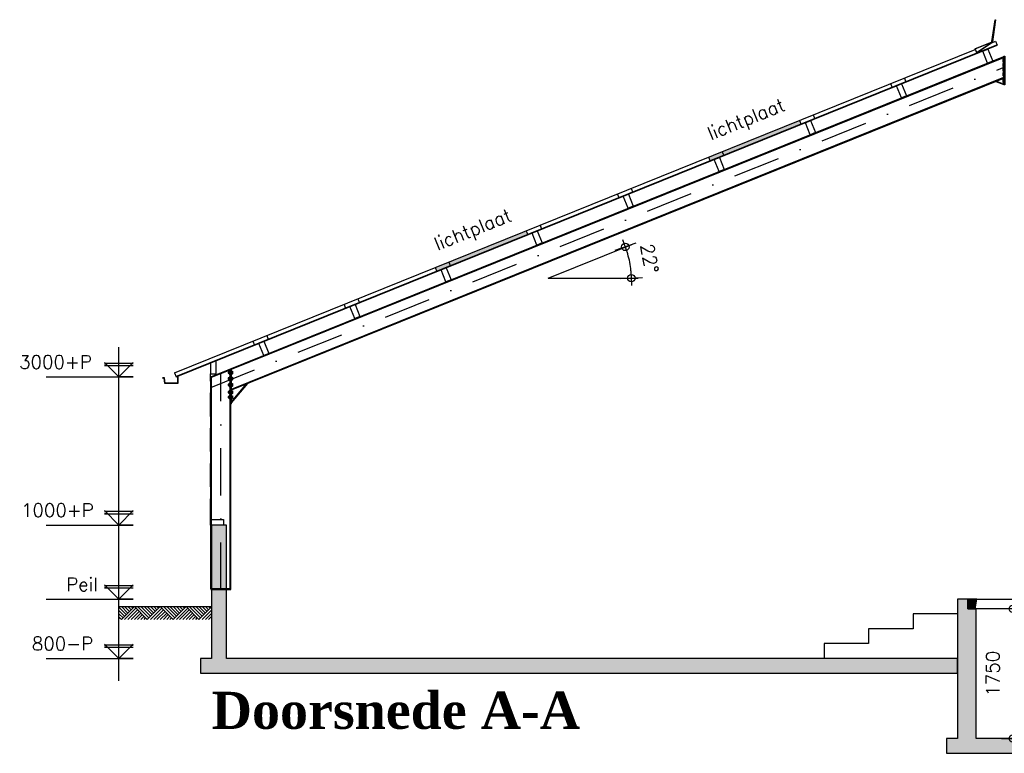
# Model space of a CAD drawing. Extents: x 0 to 139982, y -59400 to 0.
# Tile 19 of 20: x 116713 to 129991, y -18304 to -8406. Entities that reach past the tile are written whole.
import ezdxf
from ezdxf.enums import TextEntityAlignment as Align

# ---------------------------------------------------------------- set-up
doc = ezdxf.new("R2010")
doc.units = 0
doc.header["$LTSCALE"] = 100
doc.header["$MEASUREMENT"] = 0
doc.header["$PDMODE"] = 1
doc.header["$PDSIZE"] = -3
doc.linetypes.add('DASHDOT2', pattern=[12.7, 6.35, -3.175, 0, -3.175])
doc.linetypes.add('HIDDEN2', pattern=[4.7625, 3.175, -1.5875])
doc.layers.get('0').update_dxf_attribs({"linetype": 'CONTINUOUS'})
doc.layers.get('DEFPOINTS').update_dxf_attribs({"linetype": 'CONTINUOUS'})
for name, color, linetype in [('A--A16--_F123-_SOLID', 27, 'CONTINUOUS'), ('A--A23--_F123-_SOLID', 27, 'CONTINUOUS'), ('A--L16--_F1---', 3, 'CONTINUOUS'), ('A--L21--_F123-', 1, 'CONTINUOUS'), ('A--L23--', 7, 'CONTINUOUS'), ('A--L23--_F123-', 7, 'CONTINUOUS'), ('A--L27--_F123-', 1, 'CONTINUOUS'), ('A--L28--', 7, 'CONTINUOUS'), ('A--L28H-_F1---', 7, 'CONTINUOUS'), ('A--L28S-_F123-', 1, 'CONTINUOUS'), ('A--L47--', 7, 'CONTINUOUS'), ('A--L47--_F123-', 1, 'CONTINUOUS'), ('A--L57--_F123-', 1, 'CONTINUOUS'), ('A--L99--', 7, 'CONTINUOUS'), ('A--L99--_F123-', 1, 'CONTINUOUS'), ('A--M$1A-_F123-_MAATV', 7, 'CONTINUOUS'), ('A--M$1B-_F123-_PEILM', 7, 'CONTINUOUS'), ('A--T$1A-_F123-_0_18MM', 1, 'CONTINUOUS'), ('A--T$1A-_F123-_0_25MM', 2, 'CONTINUOUS'), ('X--LR---_CP', 7, 'CONTINUOUS')]:
    doc.layers.add(name, color=color, linetype=linetype)
doc.styles.add('0_18', font='ROMANS.shx', dxfattribs={"height": 180})
doc.styles.add('DLV5', font='TIMESBD.TTF')
doc.styles.add('MISO', font='ROMANS.shx')
doc.dimstyles.new('DLV18', dxfattribs={"dimscale": 100, "dimtxt": 1.8, "dimasz": 1, "dimexe": 0, "dimexo": 0, "dimgap": 0, "dimtad": 0, "dimdec": 0, "dimrnd": 1, "dimzin": 0, "dimtxsty": 'MISO', "dimblk1": '$DIMDLV', "dimblk2": '$DIMDLV', "dimsah": 1, "dimcen": 0, "dimse1": 1, "dimse2": 1, "dimclrd": 256, "dimclre": 256, "dimclrt": 1, "dimazin": 3, "dimtfac": 1, "dimtdec": 0, "dimtix": 1, "dimtmove": 0, "dimatfit": 3, "dimtvp": 1.5, "dimtolj": 1, "dimtzin": 0})

# ---------------------------------------------------------------- blocks, each defined once
blk = doc.blocks.new('QD47001-')
at = {"layer": 'A--L47--_F123-', "color": 1, "linetype": 'CONTINUOUS'}
blk.add_lwpolyline([(204, 147), (-22, 56), (-2, 6), (195, 137, 0.214481), (205, 153), (247, 449), (253, 448), (211, 152, -0.214481), (198, 132), (0, 0), (-22, 56)], format="xyb", close=True, dxfattribs=at)
at = {"layer": 'X--LR---_CP', "linetype": 'CONTINUOUS'}
blk.add_point((0, 0), dxfattribs=at)
blk = doc.blocks.new('QD28001-')
at = {"layer": 'X--LR---_CP', "linetype": 'CONTINUOUS'}
blk.add_point((0, 0), dxfattribs=at)
blk = doc.blocks.new('QD28002-')
at = {"layer": 'X--LR---_CP', "linetype": 'CONTINUOUS'}
blk.add_point((0, 0), dxfattribs=at)
blk = doc.blocks.new('QD28H46-')
at = {"layer": 'A--L28H-_F1---', "color": 1}
blk.add_lwpolyline([(0, 0), (0, 175), (75, 175), (75, 0)], close=True, dxfattribs=at)
at = {"layer": 'X--LR---_CP'}
blk.add_point((0, 0), dxfattribs=at)
blk = doc.blocks.new('QD20601-')
at = {"layer": 'X--LR---_CP', "linetype": 'CONTINUOUS'}
blk.add_point((0, 0), dxfattribs=at)
blk = doc.blocks.new('QD28003-')
at = {"layer": 'X--LR---_CP', "linetype": 'CONTINUOUS'}
blk.add_point((0, 0), dxfattribs=at)
at = {"layer": 'A--L28--', "color": 1, "linetype": 'CONTINUOUS'}
for name, p in [('QD28H46-', (-38, -175)), ('QD28001-', (0, 74)), ('QD20601-', (-38, -175))]:
    blk.add_blockref(name, p, dxfattribs=at)
at = {"layer": 'A--L28--', "color": 1, "linetype": 'CONTINUOUS', "rotation": 90}
for p in [(-46, -91), (-46, -144)]:
    blk.add_blockref('QD28002-', p, dxfattribs=at)
blk = doc.blocks.new('QD28H46A')
at = {"layer": 'A--L28H-_F1---', "color": 1}
blk.add_lwpolyline([(0, 0), (0, 175), (75, 145), (75, 0)], close=True, dxfattribs=at)
at = {"layer": 'X--LR---_CP'}
blk.add_point((0, 0), dxfattribs=at)
blk = doc.blocks.new('QD28007-')
at = {"layer": 'X--LR---_CP'}
blk.add_point((0, 0), dxfattribs=at)
at = {"layer": 'A--L28--'}
blk.add_blockref('QD28H46A', (-75, -145), dxfattribs=at)
at = {"layer": 'A--L28--', "color": 1, "linetype": 'CONTINUOUS'}
for name, p, rotation in [('QD28001-', (-4, 81), 338), ('QD28002-', (-84, -61), 90), ('QD28002-', (-84, -114), 90)]:
    blk.add_blockref(name, p, dxfattribs=dict(at, rotation=rotation))
blk.add_blockref('QD20601-', (-75, -145), dxfattribs=at)
blk = doc.blocks.new('QR23011-')
at = {"layer": 'A--A23--_F123-_SOLID', "linetype": 'CONTINUOUS'}
for points in [[(0, 0), (100, 0), (120, 130), (0, 130)], [(2900, 0), (3000, 0), (3000, 130), (2880, 130)]]:
    blk.add_hatch(color=27, dxfattribs=at).paths.add_polyline_path(points)
at = {"layer": 'A--L23--_F123-', "color": 1, "linetype": 'CONTINUOUS'}
blk.add_lwpolyline([(0, 0), (3000, 0), (3000, 130), (0, 130)], close=True, dxfattribs=at)
at = {"layer": 'A--L23--_F123-', "color": 3, "linetype": 'CONTINUOUS'}
for points in [[(0, 0), (100, 0), (120, 130), (0, 130)], [(3000, 0), (2900, 0), (2880, 130), (3000, 130)]]:
    blk.add_lwpolyline(points, close=True, dxfattribs=at)
at = {"layer": 'X--LR---_CP'}
blk.add_point((0, 0), dxfattribs=at)
blk = doc.blocks.new('$DIMDLV')
at = {"color": 0}
for p, q in [((0, -1.5), (0, 1.5)), ((-1, 0), (1, 0))]:
    blk.add_line(p, q, dxfattribs=at)
blk.add_circle((0, 0), 0.5, dxfattribs=at)
blk = doc.blocks.new('*D23')
at = {"layer": 'A--M$1A-_F123-_MAATV', "linetype": 'CONTINUOUS'}
blk.add_line((130105, -16454), (130105, -18004), dxfattribs=at)
at = {"layer": 'DEFPOINTS', "color": 0, "linetype": 'CONTINUOUS'}
for p in [(129500, -16354), (129610, -18104), (130105, -18104)]:
    blk.add_point(p, dxfattribs=at)
at = {"layer": 'A--M$1A-_F123-_MAATV', "linetype": 'CONTINUOUS', "xscale": 100, "yscale": 100, "zscale": 100}
for p, rotation in [((130105, -16354), 90), ((130105, -18104), 270)]:
    blk.add_blockref('$DIMDLV', p, dxfattribs=dict(at, rotation=rotation))
at = {"layer": 'A--M$1A-_F123-_MAATV', "color": 1, "linetype": 'CONTINUOUS', "insert": (129835, -17229), "char_height": 180, "attachment_point": 5, "rotation": 90, "style": 'MISO'}
blk.add_mtext('\\A1;1750', dxfattribs=at)
blk = doc.blocks.new('*D25')
at = {"layer": 'A--M$1A-_F123-_MAATV', "linetype": 'CONTINUOUS'}
blk.add_arc((123838, -11893), 1123, 5.1029, 16.8971, dxfattribs=at)
at = {"layer": 'DEFPOINTS', "color": 0, "linetype": 'CONTINUOUS'}
for p in [(124966, -11437), (124952, -11750), (123838, -11893), (123838, -11893), (125055, -11893)]:
    blk.add_point(p, dxfattribs=at)
at = {"layer": 'A--M$1A-_F123-_MAATV', "linetype": 'CONTINUOUS', "xscale": 100, "yscale": 100, "zscale": 100}
for p, rotation in [((124880, -11472), 109.4485375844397), ((124961, -11893), 272.5514624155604)]:
    blk.add_blockref('$DIMDLV', p, dxfattribs=dict(at, rotation=rotation))
at = {"layer": 'A--M$1A-_F123-_MAATV', "color": 1, "linetype": 'CONTINUOUS', "insert": (125206, -11627), "char_height": 180, "attachment_point": 5, "rotation": 281, "style": 'MISO'}
blk.add_mtext('\\A1;22°', dxfattribs=at)
blk = doc.blocks.new('MAAIVELD')
at = {"layer": 'A--L99--_F123-', "color": 3, "linetype": 'CONTINUOUS'}
blk.add_lwpolyline([(1250, 0), (0, 0)], dxfattribs=at)
at = {"layer": 'A--L99--_F123-', "color": 1, "linetype": 'CONTINUOUS'}
for points in [[(17, -22), (39, 0)], [(39, -44), (83, 0)], [(61, -65), (126, 0)], [(83, -87), (170, 0)], [(104, -109), (213, 0)], [(126, -131), (257, 0)], [(148, -152), (301, 0)], [(170, -174), (344, 0)], [(518, -174), (344, 0)], [(366, -22), (388, 0)], [(388, -44), (431, 0)], [(409, -65), (475, 0)], [(431, -87), (518, 0)], [(453, -109), (562, 0)], [(475, -131), (605, 0)], [(497, -152), (649, 0)], [(518, -174), (693, 0)], [(867, -174), (693, 0)], [(714, -22), (736, 0)], [(736, -44), (780, 0)], [(758, -65), (823, 0)], [(780, -87), (867, 0)], [(801, -109), (910, 0)], [(823, -131), (954, 0)], [(845, -152), (997, 0)], [(867, -174), (1041, 0)], [(1215, -174), (1041, 0)], [(1063, -22), (1085, 0)], [(1085, -44), (1128, 0)], [(1106, -65), (1172, 0)], [(1128, -87), (1215, 0)], [(170, -174), (0, -4)], [(126, -174), (0, -48)], [(83, -174), (0, -92)], [(257, -174), (213, -131)], [(301, -174), (235, -109)], [(344, -174), (257, -87)], [(388, -174), (279, -65)], [(431, -174), (301, -44)], [(475, -174), (322, -22)], [(605, -174), (562, -131)], [(649, -174), (584, -109)], [(693, -174), (605, -87)], [(736, -174), (627, -65)], [(780, -174), (649, -44)], [(823, -174), (671, -22)], [(954, -174), (910, -131)], [(997, -174), (932, -109)], [(1041, -174), (954, -87)], [(1085, -174), (976, -65)], [(1128, -174), (997, -44)], [(1172, -174), (1019, -22)], [(1150, -109), (1250, -9)], [(1172, -131), (1250, -52)], [(1193, -152), (1250, -96)], [(39, -174), (0, -135)], [(213, -174), (192, -152)], [(562, -174), (540, -152)], [(910, -174), (889, -152)], [(1215, -174), (1250, -140)], [(1250, -165), (1237, -152)]]:
    blk.add_lwpolyline(points, dxfattribs=at)

msp = doc.modelspace()

# ---------------------------------------------------------------- hatches: boundary and pattern name
at = {"layer": 'A--A16--_F123-_SOLID'}
for points in [[(129360.1, -17023.8), (119500.1, -17023.8), (119500.1, -15223.8), (119300.1, -15223.8), (119300.1, -17023.8), (119150.1, -17023.8), (119150.1, -17223.8), (129360.1, -17223.8)], [(135090.1, -18103.8), (135090.1, -16353.8), (134870.1, -16353.8), (134870.1, -18103.8), (132610.1, -18103.8), (132610.1, -16353.8), (132390.1, -16353.8), (132390.1, -18103.8), (129610.1, -18103.8), (129610.1, -16353.8), (129500.1, -16353.8), (129500.1, -16223.8), (129360.1, -16223.8), (129360.1, -16353.8), (129360.1, -18103.8), (129210.1, -18103.8), (129210.1, -18303.8), (137750.1, -18303.8), (137750.1, -18103.8), (137600.1, -18103.8), (137600.1, -16353.8), (137350.1, -16353.8), (137350.1, -18103.8)]]:
    msp.add_hatch(color=256, dxfattribs=at).paths.add_polyline_path(points)

# ---------------------------------------------------------------- linework, layer by layer
at = {"layer": 'A--L16--_F1---'}
for points in [[(129360.1, -17023.8), (119500.1, -17023.8), (119500.1, -15223.8), (119300.1, -15223.8), (119300.1, -17023.8), (119150.1, -17023.8), (119150.1, -17223.8), (129360.1, -17223.8)], [(135090.1, -18103.8), (135090.1, -16353.8), (134870.1, -16353.8), (134870.1, -18103.8), (132610.1, -18103.8), (132610.1, -16353.8), (132390.1, -16353.8), (132390.1, -18103.8), (129610.1, -18103.8), (129610.1, -16353.8), (129500.1, -16353.8), (129500.1, -16223.8), (129360.1, -16223.8), (129360.1, -16353.8), (129360.1, -18103.8), (129210.1, -18103.8), (129210.1, -18303.8), (137750.1, -18303.8), (137750.1, -18103.8), (137600.1, -18103.8), (137600.1, -16353.8), (137350.1, -16353.8), (137350.1, -18103.8)]]:
    msp.add_lwpolyline(points, close=True, dxfattribs=at)
at = {"layer": 'A--L21--_F123-'}
msp.add_lwpolyline([(119460.1, -15223.8), (119285.1, -15223.8), (119285.1, -15148.8), (119460.1, -15148.8)], close=True, dxfattribs=at)
at = {"layer": 'A--L23--_F123-', "color": 3, "linetype": 'CONTINUOUS'}
msp.add_lwpolyline([(129360.1, -16423.8), (128760.1, -16423.8), (128760.1, -16623.8), (128160.1, -16623.8), (128160.1, -16823.8), (127560.1, -16823.8), (127560.1, -17023.8)], dxfattribs=at)
at = {"layer": 'A--L27--_F123-', "color": 8, "linetype": 'CONTINUOUS'}
for p, q in [((118819.2, -13218.2), (129891.2, -8744.9)), ((118821.7, -13224.2), (129893.6, -8750.9))]:
    msp.add_line(p, q, dxfattribs=at)
at = {"layer": 'A--L27--_F123-', "color": 1, "linetype": 'CONTINUOUS'}
for p, q in [((129824.2, -8716.9), (129872.1, -8697.6)), ((129872.1, -8697.6), (129893.6, -8750.9)), ((118800.1, -13170.9), (129600.1, -8807.4)), ((128458.1, -9268.9), (128479.6, -9322.2)), ((128643.5, -9193.9), (128665.1, -9247.2)), ((127415, -9690.3), (127436.6, -9743.6)), ((127229.6, -9765.2), (127251.1, -9818.5)), ((126186.5, -10186.6), (126208, -10239.9)), ((126001.1, -10261.6), (126022.6, -10314.9)), ((124958, -10683), (124979.5, -10736.3)), ((124772.5, -10757.9), (124794.1, -10811.2)), ((123544, -11254.3), (123565.6, -11307.6)), ((123729.5, -11179.3), (123751, -11232.7)), ((122500.9, -11675.7), (122522.5, -11729)), ((122315.5, -11750.6), (122337, -11803.9)), ((121272.4, -12172.1), (121294, -12225.4)), ((121087, -12247), (121108.5, -12300.3)), ((119858.5, -12743.3), (119880, -12796.6)), ((120043.9, -12668.4), (120065.4, -12721.7)), ((118800.1, -13170.9), (118821.7, -13224.2))]:
    msp.add_line(p, q, dxfattribs=at)
at = {"layer": 'A--L27--_F123-', "color": 2, "linetype": 'CONTINUOUS'}
for points in [[(118840.2, -13216.7), (118840.2, -13310.7), (118674.7, -13310.7), (118667.7, -13238.6), (118639, -13239.8)], [(118845.2, -13216.7), (118845.2, -13315.7), (118670.2, -13315.7), (118663.2, -13243.7), (118639.2, -13244.7)]]:
    msp.add_lwpolyline(points, dxfattribs=at)
at = {"layer": 'A--L27--_F123-', "color": 16, "linetype": 'CONTINUOUS'}
for points in [[(127251.1, -9818.5), (127229.6, -9765.2), (126022.6, -10314.9), (126001.1, -10261.6)], [(123565.6, -11307.6), (123544, -11254.3), (122337, -11803.9), (122315.5, -11750.6)]]:
    msp.add_solid(points, dxfattribs=at)
at = {"layer": 'A--L28S-_F123-', "color": 1}
for p, q in [((119289.9, -13223.8), (129985.1, -8902.7)), ((119569.9, -13121.7), (129985.1, -8913.7)), ((119569.9, -13390.9), (129985.1, -9182.9)), ((119569.9, -13401.9), (129985.1, -9193.9)), ((129876.2, -9237.9), (129985.1, -9281.9)), ((129886.1, -9233.9), (129985.1, -9273.9)), ((119300.1, -13230.7), (119549.7, -13129.8)), ((119549.7, -16083.8), (119549.7, -13118.8)), ((119559.9, -16083.8), (119559.9, -13114.7)), ((119569.9, -13587.1), (119569.9, -13110.7)), ((119289.9, -16083.8), (119289.9, -13223.8)), ((119300.1, -16083.8), (119300.1, -13219.7)), ((119569.9, -13576.1), (119791.2, -13312.5)), ((119569.9, -13560.6), (119771.4, -13320.5)), ((119569.9, -13587.1), (119559.9, -13587.1))]:
    msp.add_line(p, q, dxfattribs=at)
at = {"layer": 'A--L28S-_F123-', "color": 8}
for p, q in [((129974.9, -8949.4), (129985.1, -8949.4)), ((129974.9, -8964.8), (129985.1, -8964.8)), ((129974.9, -9010.9), (129985.1, -9010.9)), ((129974.9, -9026.3), (129985.1, -9026.3)), ((129974.9, -9072.4), (129985.1, -9072.4)), ((129974.9, -9087.8), (129985.1, -9087.8)), ((129974.9, -9134), (129985.1, -9134)), ((129974.9, -9149.3), (129985.1, -9149.3)), ((129974.9, -9225.7), (129985.1, -9225.7)), ((129974.9, -9241.1), (129985.1, -9241.1)), ((119539.6, -13158.7), (119549.7, -13158.7)), ((119539.6, -13174.1), (119549.7, -13174.1)), ((119539.6, -13241.9), (119549.7, -13241.9)), ((119539.6, -13257.3), (119549.7, -13257.3)), ((119580.1, -13158.7), (119569.9, -13158.7)), ((119580.1, -13174.1), (119569.9, -13174.1)), ((119580.1, -13241.9), (119569.9, -13241.9)), ((119580.1, -13257.3), (119569.9, -13257.3)), ((119539.6, -13325.1), (119549.7, -13325.1)), ((119539.6, -13340.4), (119549.7, -13340.4)), ((119580.1, -13325.1), (119569.9, -13325.1)), ((119580.1, -13340.4), (119569.9, -13340.4)), ((119539.6, -13424.6), (119549.7, -13424.6)), ((119539.6, -13440), (119549.7, -13440)), ((119539.6, -13491.1), (119549.7, -13491.1)), ((119539.6, -13506.5), (119549.7, -13506.5)), ((119580.1, -13424.6), (119569.9, -13424.6)), ((119580.1, -13440), (119569.9, -13440)), ((119580.1, -13491.1), (119569.9, -13491.1)), ((119580.1, -13506.5), (119569.9, -13506.5))]:
    msp.add_line(p, q, dxfattribs=at)
at = {"layer": 'A--L28S-_F123-', "color": 8, "linetype": 'DASHDOT2'}
for p, q in [((119289.9, -13369.4), (129997.1, -9043.4)), ((119424.9, -16093.8), (119424.9, -13169.2))]:
    msp.add_line(p, q, dxfattribs=at)
at = {"layer": 'A--L28S-_F123-', "color": 7, "linetype": 'CONTINUOUS'}
for q in [(124966.3, -11437.3), (125054.9, -11893.1)]:
    msp.add_line((123838.2, -11893.1), q, dxfattribs=at)
at = {"layer": 'A--L28S-_F123-', "color": 8}
for points in [[(129985.1, -8937.1), (129974.9, -8937.1), (129972.9, -8940.2), (129972.9, -8946.4), (129974.9, -8949.4), (129972.9, -8952.5), (129972.9, -8961.7), (129974.9, -8964.8), (129972.9, -8967.9), (129972.9, -8974), (129974.9, -8977.1), (129985.1, -8977.1)], [(129985.1, -8998.6), (129974.9, -8998.6), (129972.9, -9001.7), (129972.9, -9007.9), (129974.9, -9010.9), (129972.9, -9014), (129972.9, -9023.3), (129974.9, -9026.3), (129972.9, -9029.4), (129972.9, -9035.6), (129974.9, -9038.6), (129985.1, -9038.6)], [(129985.1, -9060.1), (129974.9, -9060.1), (129972.9, -9063.2), (129972.9, -9069.4), (129974.9, -9072.4), (129972.9, -9075.5), (129972.9, -9084.8), (129974.9, -9087.8), (129972.9, -9090.9), (129972.9, -9097.1), (129974.9, -9100.1), (129985.1, -9100.1)], [(129985.1, -9121.6), (129974.9, -9121.6), (129972.9, -9124.7), (129972.9, -9130.9), (129974.9, -9134), (129972.9, -9137), (129972.9, -9146.3), (129974.9, -9149.3), (129972.9, -9152.4), (129972.9, -9158.6), (129974.9, -9161.6), (129985.1, -9161.6)], [(129985.1, -9213.4), (129974.9, -9213.4), (129972.9, -9216.5), (129972.9, -9222.6), (129974.9, -9225.7), (129972.9, -9228.8), (129972.9, -9238), (129974.9, -9241.1), (129972.9, -9244.2), (129972.9, -9250.3), (129974.9, -9253.4), (129985.1, -9253.4)], [(119524.1, -13176.4), (119537.5, -13176.4), (119537.5, -13156.4), (119524.1, -13156.4)], [(119524.1, -13259.6), (119537.5, -13259.6), (119537.5, -13239.6), (119524.1, -13239.6)], [(119549.7, -13146.4), (119539.6, -13146.4), (119537.5, -13149.5), (119537.5, -13155.7), (119539.6, -13158.7), (119537.5, -13161.8), (119537.5, -13171.1), (119539.6, -13174.1), (119537.5, -13177.2), (119537.5, -13183.4), (119539.6, -13186.4), (119549.7, -13186.4)], [(119549.7, -13229.6), (119539.6, -13229.6), (119537.5, -13232.7), (119537.5, -13238.8), (119539.6, -13241.9), (119537.5, -13245), (119537.5, -13254.2), (119539.6, -13257.3), (119537.5, -13260.4), (119537.5, -13266.5), (119539.6, -13269.6), (119549.7, -13269.6)], [(119569.9, -13146.4), (119580.1, -13146.4), (119582.1, -13149.5), (119582.1, -13155.7), (119580.1, -13158.7), (119582.1, -13161.8), (119582.1, -13171.1), (119580.1, -13174.1), (119582.1, -13177.2), (119582.1, -13183.4), (119580.1, -13186.4), (119569.9, -13186.4)], [(119569.9, -13229.6), (119580.1, -13229.6), (119582.1, -13232.7), (119582.1, -13238.8), (119580.1, -13241.9), (119582.1, -13245), (119582.1, -13254.2), (119580.1, -13257.3), (119582.1, -13260.4), (119582.1, -13266.5), (119580.1, -13269.6), (119569.9, -13269.6)], [(119524.1, -13342.8), (119537.5, -13342.8), (119537.5, -13322.8), (119524.1, -13322.8)], [(119549.7, -13312.8), (119539.6, -13312.8), (119537.5, -13315.8), (119537.5, -13322), (119539.6, -13325.1), (119537.5, -13328.1), (119537.5, -13337.4), (119539.6, -13340.4), (119537.5, -13343.5), (119537.5, -13349.7), (119539.6, -13352.8), (119549.7, -13352.8)], [(119569.9, -13312.8), (119580.1, -13312.8), (119582.1, -13315.8), (119582.1, -13322), (119580.1, -13325.1), (119582.1, -13328.1), (119582.1, -13337.4), (119580.1, -13340.4), (119582.1, -13343.5), (119582.1, -13349.7), (119580.1, -13352.8), (119569.9, -13352.8)], [(119524.1, -13442.3), (119537.5, -13442.3), (119537.5, -13422.3), (119524.1, -13422.3)], [(119524.1, -13508.8), (119537.5, -13508.8), (119537.5, -13488.8), (119524.1, -13488.8)], [(119549.7, -13412.3), (119539.6, -13412.3), (119537.5, -13415.4), (119537.5, -13421.6), (119539.6, -13424.6), (119537.5, -13427.7), (119537.5, -13437), (119539.6, -13440), (119537.5, -13443.1), (119537.5, -13449.3), (119539.6, -13452.3), (119549.7, -13452.3)], [(119549.7, -13478.8), (119539.6, -13478.8), (119537.5, -13481.9), (119537.5, -13488.1), (119539.6, -13491.1), (119537.5, -13494.2), (119537.5, -13503.5), (119539.6, -13506.5), (119537.5, -13509.6), (119537.5, -13515.8), (119539.6, -13518.8), (119549.7, -13518.8)], [(119569.9, -13412.3), (119580.1, -13412.3), (119582.1, -13415.4), (119582.1, -13421.6), (119580.1, -13424.6), (119582.1, -13427.7), (119582.1, -13437), (119580.1, -13440), (119582.1, -13443.1), (119582.1, -13449.3), (119580.1, -13452.3), (119569.9, -13452.3)], [(119569.9, -13478.8), (119580.1, -13478.8), (119582.1, -13481.9), (119582.1, -13488.1), (119580.1, -13491.1), (119582.1, -13494.2), (119582.1, -13503.5), (119580.1, -13506.5), (119582.1, -13509.6), (119582.1, -13515.8), (119580.1, -13518.8), (119569.9, -13518.8)]]:
    msp.add_lwpolyline(points, close=True, dxfattribs=at)
for points in [[(129972.9, -8946.4), (129972.9, -8952.5)], [(129972.9, -8961.7), (129972.9, -8967.9)], [(129972.9, -9007.9), (129972.9, -9014)], [(129972.9, -9023.3), (129972.9, -9029.4)], [(129972.9, -9069.4), (129972.9, -9075.5)], [(129972.9, -9084.8), (129972.9, -9090.9)], [(129972.9, -9130.9), (129972.9, -9137)], [(129972.9, -9146.3), (129972.9, -9152.4)], [(129972.9, -9222.6), (129972.9, -9228.8)], [(129972.9, -9238), (129972.9, -9244.2)], [(119537.5, -13155.7), (119537.5, -13161.8)], [(119537.5, -13171.1), (119537.5, -13177.2)], [(119537.5, -13238.8), (119537.5, -13245)], [(119537.5, -13254.2), (119537.5, -13260.4)], [(119582.1, -13155.7), (119582.1, -13161.8)], [(119582.1, -13171.1), (119582.1, -13177.2)], [(119582.1, -13238.8), (119582.1, -13245)], [(119582.1, -13254.2), (119582.1, -13260.4)], [(119537.5, -13322), (119537.5, -13328.1)], [(119537.5, -13337.4), (119537.5, -13343.5)], [(119582.1, -13322), (119582.1, -13328.1)], [(119582.1, -13337.4), (119582.1, -13343.5)], [(119537.5, -13421.6), (119537.5, -13427.7)], [(119537.5, -13437), (119537.5, -13443.1)], [(119537.5, -13488.1), (119537.5, -13494.2)], [(119537.5, -13503.5), (119537.5, -13509.6)], [(119582.1, -13421.6), (119582.1, -13427.7)], [(119582.1, -13437), (119582.1, -13443.1)], [(119582.1, -13488.1), (119582.1, -13494.2)], [(119582.1, -13503.5), (119582.1, -13509.6)]]:
    msp.add_lwpolyline(points, dxfattribs=at)
at = {"layer": 'A--L28S-_F123-', "color": 1}
for points in [[(129997.1, -9284.9), (129985.1, -9284.9), (129985.1, -8897.8), (129997.1, -8897.8)], [(119289.9, -16093.8), (119559.9, -16093.8), (119559.9, -16083.8), (119289.9, -16083.8)]]:
    msp.add_lwpolyline(points, close=True, dxfattribs=at)
at = {"layer": 'A--L57--_F123-', "color": 3, "linetype": 'HIDDEN2'}
msp.add_line((119285.1, -15186.3), (119285.1, -13181.7), dxfattribs=at)
at = {"layer": 'A--M$1B-_F123-_PEILM', "color": 1}
msp.add_line((118050.1, -17323.8), (118050.1, -12823.8), dxfattribs=at)
for points in [[(117068.9, -13223.8), (118244.9, -13223.8), (118050.1, -13223.8), (117855.4, -13029.1), (118050.1, -13223.8), (118244.9, -13029.1), (118230.6, -13043.3), (118244.9, -13043.3), (117855.4, -13043.3), (117869.6, -13043.3), (117898.2, -13071.8), (117855.4, -13071.8), (118244.9, -13071.8)], [(117068.9, -15223.8), (118244.9, -15223.8), (118050.1, -15223.8), (117855.4, -15029.1), (118050.1, -15223.8), (118244.9, -15029.1), (118230.6, -15043.3), (118244.9, -15043.3), (117855.4, -15043.3), (117869.6, -15043.3), (117898.2, -15071.8), (117855.4, -15071.8), (118244.9, -15071.8)], [(117068.9, -16223.8), (118244.9, -16223.8), (118050.1, -16223.8), (117855.4, -16029.1), (118050.1, -16223.8), (118244.9, -16029.1), (118230.6, -16043.3), (118244.9, -16043.3), (117855.4, -16043.3), (117869.6, -16043.3), (117898.2, -16071.8), (117855.4, -16071.8), (118244.9, -16071.8)], [(117068.9, -17023.8), (118244.9, -17023.8), (118050.1, -17023.8), (117855.4, -16829.1), (118050.1, -17023.8), (118244.9, -16829.1), (118230.6, -16843.3), (118244.9, -16843.3), (117855.4, -16843.3), (117869.6, -16843.3), (117898.2, -16871.8), (117855.4, -16871.8), (118244.9, -16871.8)]]:
    msp.add_lwpolyline(points, dxfattribs=at)

# ---------------------------------------------------------------- block references
at = {"layer": 'A--L23--', "xscale": -1}
msp.add_blockref('QR23011-', (132500.1, -16353.8), dxfattribs=at)
at = {"layer": 'A--L28--', "color": 1, "linetype": 'CONTINUOUS', "rotation": 22}
for p in [(129734.7, -8815.1), (128572.4, -9284.7), (127343.8, -9781.1), (126115.3, -10277.4), (124886.8, -10773.8), (123658.3, -11270.1), (122429.8, -11766.5), (121201.2, -12262.8), (119972.7, -12759.2)]:
    msp.add_blockref('QD28003-', p, dxfattribs=at)
at = {"layer": 'A--L28--', "xscale": -1}
msp.add_blockref('QD28007-', (119285.1, -13037), dxfattribs=at)
at = {"layer": 'A--L47--', "color": 1, "linetype": 'CONTINUOUS'}
msp.add_blockref('QD47001-', (129619.2, -8854.7), dxfattribs=at)
at = {"layer": 'A--L99--', "linetype": 'CONTINUOUS', "xscale": -1}
msp.add_blockref('MAAIVELD', (119300.1, -16323.8), dxfattribs=at)

# ---------------------------------------------------------------- texts
at = {"layer": 'A--T$1A-_F123-_0_18MM', "style": '0_18'}
for p in [(126540.4, -9827.9), (122854.8, -11317)]:
    msp.add_text('lichtplaat', height=180, rotation=22, dxfattribs=at).set_placement(p, align=Align.CENTER)
for s, p in [('3000+P', (116705.5, -13114.3)), ('1000+P', (116731.2, -15114.3)), ('Peil', (117339.8, -16114.3)), ('800-P', (116876.9, -16914.3))]:
    msp.add_text(s, height=180, dxfattribs=at).set_placement(p)
at = {"layer": 'A--T$1A-_F123-_0_25MM', "color": 4, "style": 'DLV5'}
msp.add_text('Doorsnede A-A', height=500, dxfattribs=at).set_placement((119300.1, -17973.8))

# ---------------------------------------------------------------- dimensions: what is measured, and where the dimension line sits
at = {"layer": 'A--M$1A-_F123-_MAATV', "linetype": 'CONTINUOUS'}
dim = msp.add_angular_dim_2l(base=(124952.2, -11749.7), line1=((123838.2, -11893.1), (124966.3, -11437.3)), line2=((123838.2, -11893.1), (125054.9, -11893.1)), dimstyle='DLV18', dxfattribs=at)
dim.commit()
dim.dimension.update_dxf_attribs({"geometry": '*D25', "text_midpoint": (125205.8, -11627.3)})
dim = msp.add_linear_dim(base=(130104.7, -18103.8), p1=(129500.1, -16353.8), p2=(129610.1, -18103.8), angle=270, dimstyle='DLV18', dxfattribs=at)
dim.commit()
dim.dimension.update_dxf_attribs({"geometry": '*D23', "text_midpoint": (129834.7, -17228.8)})

doc.saveas('drawing.dxf')
